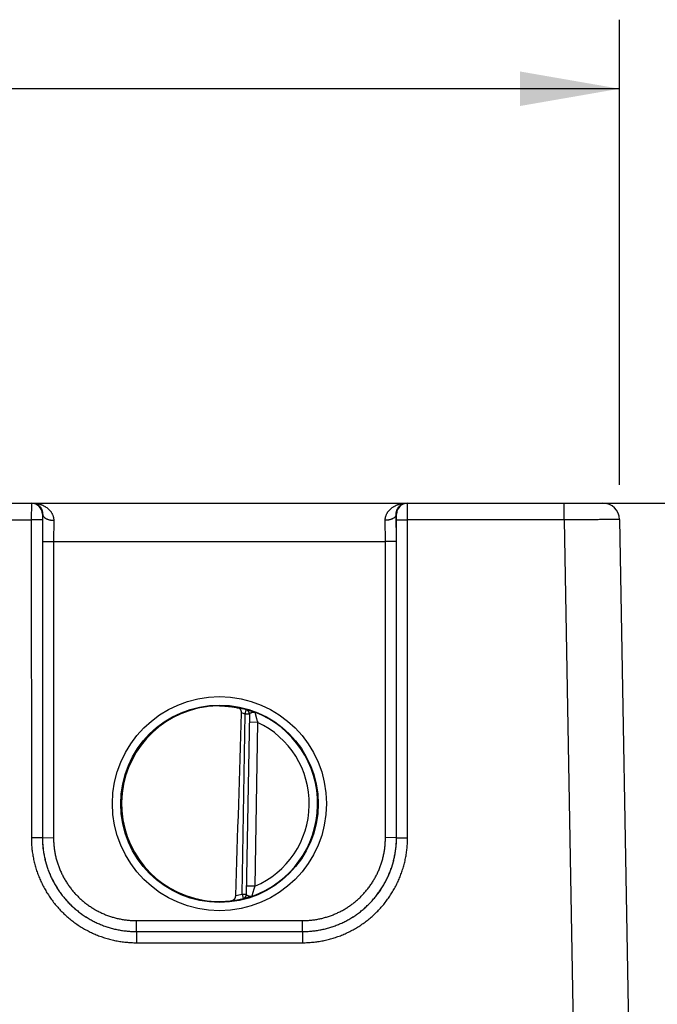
# Model space of a CAD drawing. Header units: inches. Extents: x 0 to 34, y 0 to 22.
# Tile 19 of 46: x 20.6 to 21.8, y 11.2 to 13. Entities that reach past the tile are written whole.
import ezdxf

# ---------------------------------------------------------------- set-up
doc = ezdxf.new("R2010")
doc.units = ezdxf.units.IN
doc.header["$LTSCALE"] = 1.87
doc.header["$MEASUREMENT"] = 0
doc.layers.get('0').update_dxf_attribs({"linetype": 'CONTINUOUS'})
doc.layers.add('DIMENSIONS', color=7, linetype='CONTINUOUS')
doc.styles.get("Standard").update_dxf_attribs({"font": 'txt', "width": 0.8})
doc.dimstyles.new('DIMSTYLE_1', dxfattribs={"dimtxt": 0.125, "dimasz": 0.18, "dimexe": 0.18, "dimexo": 0.0625, "dimgap": 0.09, "dimtad": 0, "dimtih": 1, "dimtoh": 1, "dimdec": 3, "dimzin": 4, "dimdsep": 46, "dimtxsty": 'STANDARD', "dimblk": '_FILLED', "dimblk1": '_FILLED', "dimblk2": '_FILLED', "dimcen": 0.09, "dimadec": 0, "dimazin": 0, "dimtp": 0.01, "dimtm": 0.01, "dimtfac": 1, "dimtdec": 3, "dimtofl": 0, "dimtmove": 0, "dimatfit": 3, "dimldrblk": '_FILLED', "dimfxl": 1, "dimtolj": 1, "dimtzin": 4, "dimarcsym": 0})

# ---------------------------------------------------------------- blocks, each defined once
blk = doc.blocks.new('_FILLED')
at = {"color": 0, "linetype": 'BYBLOCK'}
blk.add_solid([(0, 0), (-1, 0.1736), (-1, -0.1736)], dxfattribs=at)
blk = doc.blocks.new('*D3')
at = {"layer": 'DIMENSIONS', "color": 2, "linetype": 'CONTINUOUS'}
for p, q in [((21.6626, 12.1243), (22.7636, 12.1243)), ((22.6386, 12.1243), (22.6386, 11.184)), ((22.6386, 9.8063), (22.6386, 10.934)), ((21.6823, 9.8063), (22.7636, 9.8063))]:
    blk.add_line(p, q, dxfattribs=at)
at = {"layer": 'DIMENSIONS', "color": 2, "linetype": 'CONTINUOUS', "xscale": 0.18, "yscale": 0.18, "zscale": 0.18}
for p, rotation in [((22.6386, 12.1243), 90), ((22.6386, 9.8063), 270)]:
    blk.add_blockref('_FILLED', p, dxfattribs=dict(at, rotation=rotation))
at = {"layer": 'DIMENSIONS', "color": 2, "linetype": 'CONTINUOUS', "insert": (22.6386, 11.1215), "char_height": 0.125, "width": 1.325, "attachment_point": 2, "line_spacing_factor": 0.9}
blk.add_mtext('2.318{\\Ftxt.shx;\\W1.000000;\\H0.125000; }[58.88]', dxfattribs=at)
blk = doc.blocks.new('*D6')
at = {"layer": 'DIMENSIONS', "color": 2, "linetype": 'CONTINUOUS'}
for p, q in [((13.8661, 12.1573), (13.8661, 12.9993)), ((21.7001, 12.1573), (21.7001, 12.9993)), ((13.8661, 12.8743), (17.0081, 12.8743)), ((21.7001, 12.8743), (18.5581, 12.8743))]:
    blk.add_line(p, q, dxfattribs=at)
at = {"layer": 'DIMENSIONS', "color": 2, "linetype": 'CONTINUOUS', "xscale": 0.18, "yscale": 0.18, "zscale": 0.18, "rotation": 180}
blk.add_blockref('_FILLED', (13.8661, 12.8743), dxfattribs=at)
at = {"layer": 'DIMENSIONS', "color": 2, "linetype": 'CONTINUOUS', "xscale": 0.18, "yscale": 0.18, "zscale": 0.18}
blk.add_blockref('_FILLED', (21.7001, 12.8743), dxfattribs=at)
at = {"layer": 'DIMENSIONS', "color": 2, "linetype": 'CONTINUOUS', "insert": (17.7831, 12.9368), "char_height": 0.125, "width": 1.425, "attachment_point": 2, "line_spacing_factor": 0.9}
blk.add_mtext('7.834{\\Ftxt.shx;\\W1.000000;\\H0.125000; }[198.98]', dxfattribs=at)
blk = doc.blocks.new('*D8')
at = {"layer": 'DIMENSIONS', "color": 2, "linetype": 'CONTINUOUS'}
for p, q in [((21.7001, 12.1573), (21.7001, 12.9993)), ((21.8865, 10.6882), (21.8865, 12.9993)), ((21.7001, 12.8743), (21.3401, 12.8743)), ((21.8865, 12.8743), (22.2409, 12.8743))]:
    blk.add_line(p, q, dxfattribs=at)
at = {"layer": 'DIMENSIONS', "color": 2, "linetype": 'CONTINUOUS', "xscale": 0.18, "yscale": 0.18, "zscale": 0.18}
blk.add_blockref('_FILLED', (21.7001, 12.8743), dxfattribs=at)
at = {"layer": 'DIMENSIONS', "color": 2, "linetype": 'CONTINUOUS', "xscale": 0.18, "yscale": 0.18, "zscale": 0.18, "rotation": 180}
blk.add_blockref('_FILLED', (21.8865, 12.8743), dxfattribs=at)
at = {"layer": 'DIMENSIONS', "color": 2, "linetype": 'CONTINUOUS', "insert": (22.3034, 12.9368), "char_height": 0.125, "width": 1.1, "attachment_point": 1, "line_spacing_factor": 0.9}
blk.add_mtext('.178 [4.52]', dxfattribs=at)

msp = doc.modelspace()

# ---------------------------------------------------------------- linework, layer by layer
at = {"color": 7, "linetype": 'CONTINUOUS'}
for p, q in [((13.8961, 12.1243), (21.6701, 12.1243)), ((20.6358, 12.1243), (20.6356, 12.094)), ((21.3166, 12.094), (21.3164, 12.1243)), ((21.6001, 12.094), (21.6001, 12.1243)), ((20.6558, 12.1043), (20.6556, 12.0942)), ((20.6561, 12.1043), (20.6558, 12.1043)), ((20.6561, 12.1043), (20.6559, 12.0551)), ((21.2964, 12.1043), (21.2961, 12.1043)), ((21.2963, 12.0551), (21.2961, 12.1043)), ((21.2966, 12.0942), (21.2964, 12.1043)), ((20.3866, 12.094), (20.6356, 12.094)), ((20.6556, 12.0942), (20.6356, 12.094)), ((20.6356, 12.094), (20.6357, 11.5187)), ((20.6556, 12.0942), (20.6557, 11.5188)), ((20.6761, 12.0932), (20.6759, 12.0549)), ((21.2763, 12.0549), (21.2761, 12.0932)), ((21.2965, 11.5188), (21.2966, 12.0942)), ((21.2966, 12.0942), (21.3166, 12.094)), ((21.3165, 11.5187), (21.3166, 12.094)), ((21.6001, 12.094), (21.3166, 12.094)), ((21.6001, 12.094), (21.6291, 10.4344)), ((21.7001, 12.0948), (21.7291, 10.4353)), ((20.6559, 12.0551), (20.6558, 11.5189)), ((20.6559, 12.0551), (20.6759, 12.0549)), ((20.6759, 12.0549), (20.6758, 11.5188)), ((20.6759, 12.0549), (21.2763, 12.0549)), ((21.2963, 12.0551), (21.2763, 12.0549)), ((21.2764, 11.5188), (21.2763, 12.0549)), ((21.2964, 11.5189), (21.2963, 12.0551)), ((21.0226, 11.7426), (21.0247, 11.7502)), ((21.0247, 11.7502), (21.0247, 11.7506)), ((21.0169, 11.4164), (21.0226, 11.7426)), ((21.0304, 11.7425), (21.0226, 11.7426)), ((21.0304, 11.7429), (21.0247, 11.4159)), ((21.0452, 11.7274), (21.0302, 11.7277)), ((21.0452, 11.7274), (21.04, 11.4308)), ((20.6557, 11.5188), (20.6357, 11.5187)), ((20.6557, 11.5188), (20.6558, 11.5189)), ((20.6558, 11.5189), (20.6758, 11.5188)), ((21.2964, 11.5189), (21.2764, 11.5188)), ((21.2965, 11.5188), (21.2964, 11.5189)), ((21.2965, 11.5188), (21.3165, 11.5187)), ((21.04, 11.4308), (21.025, 11.4311)), ((21.0169, 11.4164), (21.0247, 11.4163)), ((21.0169, 11.4164), (21.0188, 11.4087)), ((21.0187, 11.4084), (21.0188, 11.4087)), ((20.8257, 11.3688), (21.1265, 11.3688)), ((20.8257, 11.3489), (20.8257, 11.3688)), ((21.1265, 11.3489), (21.1265, 11.3688)), ((20.8257, 11.3489), (21.1265, 11.3489)), ((20.8257, 11.3489), (21.1265, 11.3489)), ((20.8257, 11.3489), (20.8257, 11.3287)), ((21.1265, 11.3489), (21.1265, 11.3287)), ((20.8257, 11.3287), (21.1265, 11.3287))]:
    msp.add_line(p, q, dxfattribs=at)
for centre, radius in [((20.9761, 11.5804), 0.1937), ((20.9761, 11.5802), 0.1787)]:
    msp.add_circle(centre, radius, dxfattribs=at)
for centre, radius, start, end in [((20.6358, 12.1043), 0.02, 359.995, 89.995), ((21.3164, 12.1043), 0.02, 90.005, 180.005), ((21.6701, 12.0943), 0.03, 1, 89.9992), ((20.9752, 11.5873), 0.1701, 89.6908, 97.6004), ((-103.5054, 15.4604), 124.5768, 358.138659, 358.290675), ((20.9761, 11.5803), 0.1768, 74.0306, 78.9352), ((20.9761, 11.5803), 0.1689, 74.0306, 76.3334), ((21.0226, 11.743), 0.00787, 359.0044, 74.0712), ((21.0226, 11.7426), 0.00787, 359.0004, 74.0391), ((20.9761, 11.5803), 0.1776, 289.2015, 68.7985), ((20.9761, 11.5803), 0.1626, 293.1447, 64.8553), ((20.9749, 11.5732), 0.1699, 260.3962, 270.3988), ((20.9761, 11.5803), 0.1768, 277.0061, 283.9694), ((20.9761, 11.5803), 0.1689, 280.096, 283.9695), ((21.0169, 11.416), 0.00787, 283.9293, 358.9961), ((21.0169, 11.4164), 0.00787, 283.9616, 358.9996), ((20.975, 11.5692), 0.1659, 270.3796, 277.8481)]:
    msp.add_arc(centre, radius, start, end, dxfattribs=at)
msp.add_ellipse((20.9761, 11.5803), major_axis=(0, 0.1771), ratio=1, start_param=0.132587, end_param=2.974099, dxfattribs=at)
for points, knots in [([(20.6374, 12.1243), (20.6385, 12.1243), (20.6406, 12.1242), (20.6438, 12.1239), (20.647, 12.1234), (20.6502, 12.1226), (20.6528, 12.1218), (20.6548, 12.121), (20.6568, 12.1202), (20.6588, 12.1192), (20.6607, 12.1181), (20.6626, 12.1169), (20.6644, 12.1156), (20.6661, 12.1142), (20.6674, 12.113), (20.6686, 12.1118), (20.6697, 12.1105), (20.6708, 12.1091), (20.6718, 12.1077), (20.6728, 12.1061), (20.6736, 12.1045), (20.6743, 12.1028), (20.6749, 12.1013), (20.6752, 12.1001), (20.6755, 12.0992), (20.6757, 12.0982), (20.6759, 12.0969), (20.6761, 12.0952), (20.6761, 12.0939), (20.6761, 12.0932)], [0, 0, 0, 0, 0.058435, 0.116915, 0.175497, 0.234241, 0.293203, 0.322796, 0.352478, 0.412129, 0.442138, 0.472293, 0.53309, 0.563788, 0.594722, 0.625923, 0.657418, 0.689249, 0.721466, 0.754117, 0.787253, 0.82094, 0.855245, 0.872652, 0.89024, 0.908016, 0.925991, 0.962556, 1, 1, 1, 1]), ([(20.6374, 12.1243), (20.6379, 12.1243), (20.6389, 12.1242), (20.6405, 12.124), (20.642, 12.1237), (20.6435, 12.1232), (20.645, 12.1226), (20.6464, 12.1219), (20.6478, 12.121), (20.6492, 12.1199), (20.6505, 12.1187), (20.6516, 12.1176), (20.6523, 12.1166), (20.6531, 12.1155), (20.654, 12.114), (20.6549, 12.1119), (20.6556, 12.1096), (20.6561, 12.1071), (20.6561, 12.1052), (20.6561, 12.1043)], [0, 0, 0, 0, 0.050173, 0.100556, 0.151334, 0.202733, 0.254979, 0.308318, 0.363042, 0.419455, 0.477939, 0.53893, 0.570538, 0.602995, 0.670744, 0.74307, 0.821027, 0.90606, 1, 1, 1, 1]), ([(21.2761, 12.0932), (21.2761, 12.0939), (21.2761, 12.0952), (21.2763, 12.0969), (21.2765, 12.0982), (21.2767, 12.0992), (21.2769, 12.1001), (21.2773, 12.1013), (21.2778, 12.1028), (21.2786, 12.1045), (21.2794, 12.1061), (21.2804, 12.1077), (21.2814, 12.1091), (21.2825, 12.1105), (21.2836, 12.1118), (21.2848, 12.113), (21.2861, 12.1142), (21.2878, 12.1156), (21.2896, 12.1169), (21.2915, 12.1181), (21.2934, 12.1192), (21.2954, 12.1202), (21.2974, 12.121), (21.2994, 12.1218), (21.302, 12.1226), (21.3051, 12.1234), (21.3083, 12.1239), (21.3115, 12.1242), (21.3137, 12.1243), (21.3148, 12.1243)], [0, 0, 0, 0, 0.037444, 0.074009, 0.091984, 0.10976, 0.127348, 0.144755, 0.17906, 0.212747, 0.245883, 0.278534, 0.310751, 0.342582, 0.374077, 0.405278, 0.436212, 0.46691, 0.527707, 0.557862, 0.587871, 0.647522, 0.677204, 0.706797, 0.765759, 0.824503, 0.883085, 0.941565, 1, 1, 1, 1]), ([(21.2961, 12.1043), (21.296, 12.1052), (21.2961, 12.1071), (21.2966, 12.1096), (21.2973, 12.1119), (21.2982, 12.114), (21.2991, 12.1155), (21.2999, 12.1166), (21.3006, 12.1176), (21.3017, 12.1187), (21.303, 12.1199), (21.3043, 12.121), (21.3058, 12.1219), (21.3072, 12.1226), (21.3087, 12.1232), (21.3102, 12.1237), (21.3117, 12.124), (21.3132, 12.1242), (21.3143, 12.1243), (21.3148, 12.1243)], [0, 0, 0, 0, 0.09394, 0.178973, 0.25693, 0.329256, 0.397005, 0.429462, 0.46107, 0.522061, 0.580545, 0.636958, 0.691682, 0.745021, 0.797267, 0.848666, 0.899444, 0.949827, 1, 1, 1, 1]), ([(20.6561, 12.1043), (20.6561, 12.1041), (20.6561, 12.1037), (20.6562, 12.1032), (20.6564, 12.1027), (20.6566, 12.1019), (20.657, 12.101), (20.6577, 12.1), (20.6586, 12.099), (20.6596, 12.0981), (20.6608, 12.0972), (20.6621, 12.0964), (20.6635, 12.0957), (20.6651, 12.0951), (20.6668, 12.0945), (20.6685, 12.094), (20.6704, 12.0937), (20.6723, 12.0934), (20.6742, 12.0932), (20.6755, 12.0932), (20.6761, 12.0932)], [0, 0, 0, 0, 0.021815, 0.043793, 0.066045, 0.088673, 0.135395, 0.184631, 0.236837, 0.292293, 0.351121, 0.413306, 0.47872, 0.547136, 0.618253, 0.691704, 0.767073, 0.843904, 0.921713, 1, 1, 1, 1]), ([(21.2961, 12.1043), (21.2961, 12.1041), (21.296, 12.1037), (21.2959, 12.1032), (21.2958, 12.1027), (21.2956, 12.1019), (21.2951, 12.101), (21.2945, 12.1), (21.2936, 12.099), (21.2926, 12.0981), (21.2914, 12.0972), (21.2901, 12.0964), (21.2886, 12.0957), (21.2871, 12.0951), (21.2854, 12.0945), (21.2836, 12.094), (21.2818, 12.0937), (21.2799, 12.0934), (21.278, 12.0932), (21.2767, 12.0932), (21.2761, 12.0932)], [0, 0, 0, 0, 0.021815, 0.043793, 0.066045, 0.088673, 0.135395, 0.184632, 0.236838, 0.292294, 0.351122, 0.413308, 0.478721, 0.547138, 0.618254, 0.691705, 0.767074, 0.843904, 0.921714, 1, 1, 1, 1]), ([(21.7001, 12.0948), (21.7001, 12.0948), (21.7001, 12.0948), (21.7001, 12.0948), (21.7001, 12.0948), (21.7001, 12.0948), (21.7001, 12.0948), (21.7001, 12.0948), (21.7001, 12.0948), (21.7, 12.0948), (21.7, 12.0948), (21.6999, 12.0948), (21.6998, 12.0948), (21.6997, 12.0948), (21.6996, 12.0948), (21.6995, 12.0948), (21.6994, 12.0948), (21.6992, 12.0948), (21.699, 12.0948), (21.6986, 12.0947), (21.6982, 12.0947), (21.6977, 12.0947), (21.6971, 12.0947), (21.6965, 12.0947), (21.6958, 12.0947), (21.6951, 12.0947), (21.6943, 12.0947), (21.6934, 12.0947), (21.6922, 12.0947), (21.6904, 12.0946), (21.6882, 12.0946), (21.6858, 12.0946), (21.6832, 12.0946), (21.6804, 12.0945), (21.6774, 12.0945), (21.6742, 12.0945), (21.6708, 12.0945), (21.6672, 12.0944), (21.6622, 12.0944), (21.6555, 12.0943), (21.6471, 12.0943), (21.6383, 12.0942), (21.629, 12.0942), (21.6196, 12.0941), (21.6099, 12.0941), (21.6034, 12.094), (21.6001, 12.094)], [0, 0, 0, 0, 0.000009, 0.000026, 0.000084, 0.000179, 0.000312, 0.000482, 0.000689, 0.000934, 0.001217, 0.001895, 0.002723, 0.003701, 0.004829, 0.006107, 0.007534, 0.009111, 0.010838, 0.014737, 0.019229, 0.024313, 0.029984, 0.036239, 0.043076, 0.050488, 0.058472, 0.067024, 0.076138, 0.096029, 0.118097, 0.142291, 0.16855, 0.196813, 0.227011, 0.25907, 0.292915, 0.328463, 0.365628, 0.44445, 0.528622, 0.617333, 0.709728, 0.804919, 0.901988, 1, 1, 1, 1]), ([(20.9761, 11.7574), (20.9793, 11.7574), (20.9854, 11.7572), (20.9943, 11.7564), (21.0024, 11.7552), (21.0076, 11.7543), (21.01, 11.7537)], [0, 0, 0, 0, 0.27866, 0.540855, 0.7825, 1, 1, 1, 1]), ([(21.016, 11.7444), (21.016, 11.7447), (21.016, 11.7453), (21.0159, 11.7462), (21.0158, 11.7471), (21.0156, 11.7479), (21.0153, 11.7487), (21.0149, 11.7497), (21.0144, 11.7506), (21.0138, 11.7514), (21.0134, 11.7519), (21.0129, 11.7524), (21.0123, 11.7528), (21.0118, 11.7531), (21.0112, 11.7534), (21.0106, 11.7536), (21.0102, 11.7537), (21.01, 11.7537)], [0, 0, 0, 0, 0.076381, 0.151899, 0.225866, 0.297786, 0.367351, 0.434406, 0.560908, 0.620725, 0.678511, 0.734553, 0.789167, 0.842687, 0.895449, 0.947783, 1, 1, 1, 1]), ([(21.0247, 11.7506), (21.0247, 11.7506), (21.0247, 11.7506), (21.0247, 11.7506), (21.0247, 11.7506), (21.0247, 11.7506), (21.0248, 11.7506), (21.0248, 11.7506), (21.0248, 11.7506), (21.0248, 11.7506), (21.0248, 11.7506), (21.0249, 11.7506), (21.025, 11.7506), (21.025, 11.7506), (21.0251, 11.7505), (21.0252, 11.7505), (21.0254, 11.7505), (21.0256, 11.7504), (21.0259, 11.7504), (21.0262, 11.7503), (21.0267, 11.7502), (21.0273, 11.75), (21.0282, 11.7498), (21.0292, 11.7495), (21.0303, 11.7492), (21.0315, 11.7488), (21.0328, 11.7484), (21.0342, 11.748), (21.0356, 11.7475), (21.0371, 11.747), (21.0387, 11.7464), (21.0398, 11.746), (21.0403, 11.7458)], [0, 0, 0, 0, 0.000272, 0.000581, 0.000983, 0.001504, 0.002155, 0.002943, 0.003871, 0.004939, 0.007504, 0.01064, 0.014348, 0.018625, 0.023469, 0.028876, 0.041366, 0.056066, 0.072932, 0.091922, 0.112996, 0.16121, 0.217171, 0.280483, 0.350735, 0.427501, 0.510368, 0.598861, 0.69254, 0.790987, 0.893663, 1, 1, 1, 1]), ([(21.0304, 11.7429), (21.0304, 11.7429), (21.0304, 11.743), (21.0305, 11.7432), (21.0306, 11.7434), (21.0307, 11.7436), (21.0308, 11.7437), (21.031, 11.7439), (21.0312, 11.7441), (21.0314, 11.7442), (21.0317, 11.7444), (21.032, 11.7446), (21.0325, 11.7448), (21.0332, 11.7451), (21.0339, 11.7453), (21.0345, 11.7455), (21.0351, 11.7457), (21.0355, 11.7458), (21.0359, 11.7459), (21.0363, 11.746), (21.0367, 11.746), (21.0371, 11.7461), (21.0375, 11.7461), (21.0379, 11.7461), (21.0383, 11.7462), (21.0389, 11.7461), (21.0394, 11.7461), (21.0399, 11.7459), (21.0402, 11.7459), (21.0403, 11.7458)], [0, 0, 0, 0, 0.01664, 0.033457, 0.050938, 0.069469, 0.089322, 0.11067, 0.133605, 0.158151, 0.184296, 0.211994, 0.271739, 0.336653, 0.405792, 0.478124, 0.515218, 0.5527, 0.590387, 0.628147, 0.665932, 0.703764, 0.741536, 0.779059, 0.816224, 0.853006, 0.9259, 0.962643, 1, 1, 1, 1]), ([(21.0403, 11.7458), (21.0403, 11.7458), (21.0403, 11.7458), (21.0403, 11.7458), (21.0403, 11.7458), (21.0403, 11.7458), (21.0403, 11.7458), (21.0403, 11.7458), (21.0403, 11.7457), (21.0403, 11.7457), (21.0403, 11.7457), (21.0404, 11.7456), (21.0404, 11.7455), (21.0404, 11.7454), (21.0404, 11.7453), (21.0405, 11.7452), (21.0405, 11.7451), (21.0405, 11.7449), (21.0406, 11.7447), (21.0406, 11.7444), (21.0407, 11.744), (21.0408, 11.7436), (21.0409, 11.7431), (21.0411, 11.7426), (21.0412, 11.742), (21.0413, 11.7415), (21.0415, 11.7409), (21.0416, 11.7402), (21.0419, 11.7394), (21.0422, 11.7382), (21.0425, 11.7368), (21.0429, 11.7355), (21.0431, 11.7345), (21.0434, 11.7335), (21.0438, 11.7322), (21.0444, 11.7301), (21.0448, 11.7285), (21.0452, 11.7274)], [0, 0, 0, 0, 0.000157, 0.000385, 0.001026, 0.001867, 0.002857, 0.003963, 0.005201, 0.006595, 0.008167, 0.011887, 0.016343, 0.021491, 0.027326, 0.033847, 0.04104, 0.048888, 0.057379, 0.076233, 0.097478, 0.120975, 0.146595, 0.174194, 0.203624, 0.234754, 0.267446, 0.301563, 0.336977, 0.411234, 0.489308, 0.570414, 0.611881, 0.653852, 0.73902, 0.825394, 1, 1, 1, 1]), ([(20.6357, 11.5187), (20.6357, 11.5171), (20.6357, 11.514), (20.636, 11.5078), (20.6365, 11.5), (20.6377, 11.4908), (20.6393, 11.4816), (20.6413, 11.4725), (20.6438, 11.4635), (20.6467, 11.4547), (20.6501, 11.4459), (20.6539, 11.4374), (20.6581, 11.4291), (20.6627, 11.421), (20.6677, 11.4131), (20.673, 11.4055), (20.6788, 11.3981), (20.6849, 11.3911), (20.6913, 11.3843), (20.6981, 11.3779), (20.7051, 11.3718), (20.7125, 11.366), (20.7201, 11.3607), (20.728, 11.3557), (20.7361, 11.3511), (20.7444, 11.3469), (20.753, 11.3431), (20.7617, 11.3398), (20.7705, 11.3368), (20.7795, 11.3343), (20.7886, 11.3323), (20.7978, 11.3307), (20.8055, 11.3298), (20.8117, 11.3292), (20.8164, 11.3289), (20.821, 11.3288), (20.8241, 11.3287), (20.8257, 11.3287)], [0, 0, 0, 0, 0.015626, 0.031252, 0.062501, 0.09375, 0.124999, 0.156248, 0.187498, 0.218747, 0.249996, 0.281246, 0.312495, 0.343745, 0.374994, 0.406244, 0.437493, 0.468743, 0.499993, 0.531243, 0.562492, 0.593742, 0.624992, 0.656242, 0.687492, 0.718743, 0.749993, 0.781243, 0.812493, 0.843744, 0.874994, 0.906244, 0.937495, 0.953121, 0.968747, 0.984374, 1, 1, 1, 1]), ([(20.6557, 11.5188), (20.6557, 11.5161), (20.6558, 11.5105), (20.6564, 11.5022), (20.6575, 11.4939), (20.6589, 11.4857), (20.6607, 11.4775), (20.6629, 11.4695), (20.6656, 11.4616), (20.6686, 11.4538), (20.672, 11.4461), (20.6757, 11.4387), (20.6798, 11.4314), (20.6843, 11.4244), (20.6891, 11.4176), (20.6942, 11.411), (20.6997, 11.4047), (20.7054, 11.3986), (20.7115, 11.3929), (20.7178, 11.3874), (20.7244, 11.3823), (20.7312, 11.3775), (20.7383, 11.373), (20.7455, 11.3689), (20.753, 11.3651), (20.7606, 11.3618), (20.7684, 11.3588), (20.7763, 11.3561), (20.7844, 11.3539), (20.7925, 11.3521), (20.8007, 11.3507), (20.809, 11.3497), (20.8173, 11.349), (20.8229, 11.3489), (20.8257, 11.3489)], [0, 0, 0, 0, 0.03125, 0.062499, 0.093749, 0.124999, 0.156248, 0.187498, 0.218748, 0.249997, 0.281247, 0.312497, 0.343747, 0.374996, 0.406246, 0.437496, 0.468746, 0.499996, 0.531246, 0.562496, 0.593746, 0.624996, 0.656246, 0.687496, 0.718746, 0.749996, 0.781247, 0.812497, 0.843747, 0.874998, 0.906248, 0.937499, 0.968749, 1, 1, 1, 1]), ([(20.6558, 11.5189), (20.6558, 11.5162), (20.6559, 11.5106), (20.6565, 11.5023), (20.6575, 11.494), (20.659, 11.4858), (20.6608, 11.4776), (20.663, 11.4696), (20.6656, 11.4616), (20.6686, 11.4539), (20.672, 11.4462), (20.6758, 11.4388), (20.6799, 11.4315), (20.6843, 11.4245), (20.6891, 11.4176), (20.6943, 11.411), (20.6997, 11.4047), (20.7055, 11.3987), (20.7115, 11.3929), (20.7179, 11.3875), (20.7244, 11.3823), (20.7313, 11.3775), (20.7383, 11.3731), (20.7456, 11.3689), (20.753, 11.3652), (20.7607, 11.3618), (20.7684, 11.3588), (20.7764, 11.3562), (20.7844, 11.354), (20.7925, 11.3521), (20.8008, 11.3507), (20.8091, 11.3497), (20.8174, 11.3491), (20.8229, 11.3489), (20.8257, 11.3489)], [0, 0, 0, 0, 0.03125, 0.0625, 0.09375, 0.124999, 0.156249, 0.187499, 0.218749, 0.249999, 0.281249, 0.312499, 0.343748, 0.374998, 0.406248, 0.437498, 0.468748, 0.499998, 0.531248, 0.562498, 0.593748, 0.624998, 0.656248, 0.687498, 0.718748, 0.749998, 0.781248, 0.812498, 0.843749, 0.874999, 0.906249, 0.937499, 0.96875, 1, 1, 1, 1]), ([(20.6758, 11.5188), (20.6758, 11.5175), (20.6758, 11.5151), (20.6759, 11.5114), (20.6762, 11.5077), (20.6766, 11.5028), (20.6773, 11.4967), (20.6786, 11.4895), (20.6802, 11.4823), (20.6822, 11.4752), (20.6845, 11.4682), (20.6871, 11.4613), (20.6901, 11.4546), (20.6934, 11.448), (20.697, 11.4416), (20.701, 11.4354), (20.7052, 11.4294), (20.7097, 11.4236), (20.7146, 11.418), (20.7196, 11.4127), (20.725, 11.4076), (20.7305, 11.4028), (20.7363, 11.3982), (20.7424, 11.394), (20.7486, 11.39), (20.755, 11.3864), (20.7616, 11.3831), (20.7683, 11.3801), (20.7752, 11.3775), (20.7822, 11.3752), (20.7893, 11.3732), (20.7965, 11.3716), (20.8037, 11.3703), (20.8098, 11.3696), (20.8147, 11.3691), (20.8184, 11.3689), (20.822, 11.3688), (20.8245, 11.3688), (20.8257, 11.3688)], [0, 0, 0, 0, 0.015626, 0.031252, 0.046877, 0.062503, 0.093752, 0.125001, 0.15625, 0.1875, 0.218749, 0.249998, 0.281247, 0.312497, 0.343746, 0.374996, 0.406245, 0.437495, 0.468744, 0.499994, 0.531244, 0.562493, 0.593743, 0.624993, 0.656243, 0.687493, 0.718743, 0.749993, 0.781244, 0.812494, 0.843744, 0.874994, 0.906244, 0.937495, 0.953121, 0.968747, 0.984374, 1, 1, 1, 1]), ([(21.1265, 11.3489), (21.1292, 11.3489), (21.1348, 11.3491), (21.1431, 11.3497), (21.1514, 11.3507), (21.1596, 11.3521), (21.1678, 11.354), (21.1758, 11.3562), (21.1837, 11.3588), (21.1915, 11.3618), (21.1992, 11.3652), (21.2066, 11.3689), (21.2139, 11.3731), (21.2209, 11.3775), (21.2278, 11.3823), (21.2343, 11.3875), (21.2406, 11.3929), (21.2467, 11.3987), (21.2524, 11.4047), (21.2579, 11.411), (21.263, 11.4176), (21.2678, 11.4245), (21.2723, 11.4315), (21.2764, 11.4388), (21.2802, 11.4462), (21.2835, 11.4539), (21.2865, 11.4616), (21.2892, 11.4696), (21.2914, 11.4776), (21.2932, 11.4858), (21.2946, 11.494), (21.2957, 11.5023), (21.2963, 11.5106), (21.2964, 11.5162), (21.2964, 11.5189)], [0, 0, 0, 0, 0.03125, 0.062501, 0.093751, 0.125001, 0.156251, 0.187502, 0.218752, 0.250002, 0.281252, 0.312502, 0.343752, 0.375002, 0.406252, 0.437502, 0.468752, 0.500002, 0.531252, 0.562502, 0.593752, 0.625002, 0.656252, 0.687501, 0.718751, 0.750001, 0.781251, 0.812501, 0.843751, 0.875001, 0.90625, 0.9375, 0.96875, 1, 1, 1, 1]), ([(21.1265, 11.3688), (21.1277, 11.3688), (21.1301, 11.3688), (21.1338, 11.3689), (21.1375, 11.3691), (21.1424, 11.3696), (21.1485, 11.3703), (21.1557, 11.3716), (21.1629, 11.3732), (21.17, 11.3752), (21.177, 11.3775), (21.1839, 11.3801), (21.1906, 11.3831), (21.1972, 11.3864), (21.2036, 11.39), (21.2098, 11.394), (21.2158, 11.3982), (21.2216, 11.4028), (21.2272, 11.4076), (21.2325, 11.4127), (21.2376, 11.418), (21.2424, 11.4236), (21.247, 11.4294), (21.2512, 11.4354), (21.2551, 11.4416), (21.2588, 11.448), (21.2621, 11.4546), (21.2651, 11.4613), (21.2677, 11.4682), (21.27, 11.4752), (21.272, 11.4823), (21.2736, 11.4895), (21.2749, 11.4967), (21.2756, 11.5028), (21.276, 11.5077), (21.2762, 11.5114), (21.2764, 11.5151), (21.2764, 11.5175), (21.2764, 11.5188)], [0, 0, 0, 0, 0.015626, 0.031253, 0.046879, 0.062505, 0.093756, 0.125006, 0.156256, 0.187506, 0.218756, 0.250007, 0.281257, 0.312507, 0.343757, 0.375007, 0.406257, 0.437507, 0.468756, 0.500006, 0.531256, 0.562505, 0.593755, 0.625004, 0.656254, 0.687503, 0.718753, 0.750002, 0.781251, 0.8125, 0.84375, 0.874999, 0.906248, 0.937497, 0.953123, 0.968748, 0.984374, 1, 1, 1, 1]), ([(21.1265, 11.3489), (21.1293, 11.3489), (21.1348, 11.349), (21.1432, 11.3497), (21.1514, 11.3507), (21.1597, 11.3521), (21.1678, 11.3539), (21.1758, 11.3561), (21.1838, 11.3588), (21.1916, 11.3618), (21.1992, 11.3651), (21.2066, 11.3689), (21.2139, 11.373), (21.221, 11.3775), (21.2278, 11.3823), (21.2344, 11.3874), (21.2407, 11.3929), (21.2467, 11.3986), (21.2525, 11.4047), (21.2579, 11.411), (21.2631, 11.4176), (21.2679, 11.4244), (21.2724, 11.4314), (21.2765, 11.4387), (21.2802, 11.4461), (21.2836, 11.4538), (21.2866, 11.4616), (21.2892, 11.4695), (21.2915, 11.4775), (21.2933, 11.4857), (21.2947, 11.4939), (21.2957, 11.5022), (21.2964, 11.5105), (21.2965, 11.5161), (21.2965, 11.5188)], [0, 0, 0, 0, 0.031251, 0.062501, 0.093752, 0.125002, 0.156253, 0.187503, 0.218753, 0.250004, 0.281254, 0.312504, 0.343754, 0.375004, 0.406254, 0.437504, 0.468754, 0.500004, 0.531254, 0.562504, 0.593754, 0.625004, 0.656253, 0.687503, 0.718753, 0.750003, 0.781252, 0.812502, 0.843752, 0.875001, 0.906251, 0.937501, 0.96875, 1, 1, 1, 1]), ([(21.1265, 11.3287), (21.128, 11.3287), (21.1312, 11.3288), (21.1374, 11.329), (21.1451, 11.3296), (21.1544, 11.3307), (21.1636, 11.3323), (21.1727, 11.3343), (21.1817, 11.3368), (21.1905, 11.3398), (21.1992, 11.3431), (21.2077, 11.3469), (21.2161, 11.3511), (21.2242, 11.3557), (21.2321, 11.3607), (21.2397, 11.366), (21.2471, 11.3718), (21.2541, 11.3779), (21.2609, 11.3843), (21.2673, 11.3911), (21.2734, 11.3981), (21.2791, 11.4055), (21.2845, 11.4131), (21.2895, 11.421), (21.2941, 11.4291), (21.2983, 11.4374), (21.3021, 11.4459), (21.3054, 11.4547), (21.3084, 11.4635), (21.3109, 11.4725), (21.3129, 11.4816), (21.3145, 11.4908), (21.3155, 11.4985), (21.316, 11.5047), (21.3163, 11.5094), (21.3165, 11.514), (21.3165, 11.5171), (21.3165, 11.5187)], [0, 0, 0, 0, 0.015626, 0.031253, 0.062503, 0.093753, 0.125004, 0.156254, 0.187504, 0.218755, 0.250005, 0.281255, 0.312505, 0.343755, 0.375005, 0.406255, 0.437505, 0.468755, 0.500005, 0.531255, 0.562504, 0.593754, 0.625004, 0.656253, 0.687503, 0.718752, 0.750001, 0.781251, 0.8125, 0.843749, 0.874999, 0.906248, 0.937497, 0.953123, 0.968748, 0.984374, 1, 1, 1, 1]), ([(21.04, 11.4308), (21.0396, 11.4297), (21.0391, 11.4282), (21.0384, 11.4261), (21.0379, 11.4245), (21.0375, 11.423), (21.037, 11.4216), (21.0366, 11.4201), (21.0363, 11.419), (21.036, 11.4181), (21.0358, 11.4175), (21.0357, 11.4169), (21.0355, 11.4163), (21.0354, 11.4158), (21.0352, 11.4153), (21.0351, 11.4148), (21.035, 11.4144), (21.0349, 11.414), (21.0348, 11.4136), (21.0347, 11.4132), (21.0346, 11.4129), (21.0345, 11.4127), (21.0345, 11.4127), (21.0345, 11.4126), (21.0345, 11.4126)], [0, 0, 0, 0, 0.174686, 0.2611, 0.346307, 0.429784, 0.510927, 0.589038, 0.663329, 0.69876, 0.732893, 0.765601, 0.796745, 0.82619, 0.853802, 0.879435, 0.902944, 0.9242, 0.943063, 0.973132, 0.984123, 0.992304, 0.99761, 1, 1, 1, 1]), ([(20.9976, 11.4048), (20.9979, 11.4049), (20.9984, 11.405), (20.9991, 11.4051), (20.9998, 11.4054), (21.0005, 11.4057), (21.0012, 11.406), (21.0018, 11.4065), (21.0024, 11.4069), (21.003, 11.4075), (21.0035, 11.4081), (21.004, 11.4088), (21.0045, 11.4095), (21.0049, 11.4103), (21.0052, 11.4112), (21.0055, 11.4124), (21.0057, 11.4134), (21.0057, 11.414)], [0, 0, 0, 0, 0.056054, 0.111974, 0.167938, 0.224155, 0.280855, 0.338291, 0.396732, 0.456453, 0.517725, 0.580795, 0.645862, 0.713048, 0.782356, 0.853617, 1, 1, 1, 1]), ([(21.0345, 11.4126), (21.0339, 11.4124), (21.0329, 11.412), (21.0313, 11.4115), (21.0297, 11.4111), (21.0283, 11.4106), (21.0269, 11.4102), (21.0256, 11.4099), (21.0244, 11.4096), (21.0233, 11.4093), (21.0223, 11.409), (21.0214, 11.4088), (21.0207, 11.4087), (21.0202, 11.4086), (21.0199, 11.4085), (21.0197, 11.4085), (21.0194, 11.4084), (21.0192, 11.4084), (21.0191, 11.4084), (21.019, 11.4084), (21.019, 11.4084), (21.0189, 11.4084), (21.0189, 11.4084), (21.0188, 11.4084), (21.0188, 11.4084), (21.0188, 11.4084), (21.0188, 11.4084), (21.0188, 11.4084), (21.0188, 11.4084), (21.0188, 11.4084), (21.0187, 11.4084), (21.0187, 11.4084), (21.0187, 11.4084)], [0, 0, 0, 0, 0.106339, 0.209014, 0.307461, 0.40114, 0.489633, 0.5725, 0.649265, 0.719517, 0.782829, 0.83879, 0.887004, 0.908078, 0.927068, 0.943934, 0.958634, 0.971125, 0.976531, 0.981375, 0.985652, 0.98936, 0.992496, 0.995061, 0.996129, 0.997057, 0.997845, 0.998496, 0.999017, 0.999419, 0.999728, 1, 1, 1, 1]), ([(21.0345, 11.4126), (21.0344, 11.4125), (21.0341, 11.4125), (21.0337, 11.4124), (21.0333, 11.4123), (21.0329, 11.4123), (21.0325, 11.4123), (21.0321, 11.4123), (21.0317, 11.4124), (21.0313, 11.4124), (21.0309, 11.4125), (21.0304, 11.4126), (21.03, 11.4127), (21.0296, 11.4128), (21.0292, 11.4129), (21.0287, 11.4131), (21.0281, 11.4133), (21.0274, 11.4136), (21.0268, 11.4139), (21.0263, 11.4141), (21.0259, 11.4143), (21.0257, 11.4145), (21.0255, 11.4147), (21.0253, 11.4148), (21.0251, 11.415), (21.025, 11.4152), (21.0249, 11.4153), (21.0248, 11.4155), (21.0247, 11.4157), (21.0247, 11.4158), (21.0247, 11.4159)], [0, 0, 0, 0, 0.037364, 0.074099, 0.110539, 0.147037, 0.183813, 0.22097, 0.258489, 0.296263, 0.334096, 0.37188, 0.409639, 0.447323, 0.484802, 0.521895, 0.594225, 0.66336, 0.728272, 0.788014, 0.815711, 0.841855, 0.866401, 0.889334, 0.910682, 0.930534, 0.949064, 0.966545, 0.98336, 1, 1, 1, 1]), ([(20.8257, 11.3489), (20.8257, 11.3489), (20.8257, 11.3489), (20.8257, 11.3489), (20.8257, 11.3489), (20.8257, 11.3489), (20.8257, 11.3489), (20.8257, 11.3489), (20.8257, 11.3489), (20.8257, 11.3489)], [0, 0, 0, 0, 0.120001, 0.23148, 0.347715, 0.475612, 0.609389, 0.741606, 1, 1, 1, 1]), ([(21.1265, 11.3489), (21.1265, 11.3489), (21.1265, 11.3489), (21.1265, 11.3489), (21.1265, 11.3489), (21.1265, 11.3489), (21.1265, 11.3489), (21.1265, 11.3489), (21.1265, 11.3489), (21.1265, 11.3489)], [0, 0, 0, 0, 0.119654, 0.230315, 0.345982, 0.474047, 0.608404, 0.74109, 1, 1, 1, 1])]:
    msp.add_open_spline(points, degree=3, knots=knots, dxfattribs=at)

# ---------------------------------------------------------------- dimensions: what is measured, and where the dimension line sits
at = {"layer": 'DIMENSIONS', "color": 2, "linetype": 'CONTINUOUS'}
dim = msp.add_linear_dim(base=(21.7001, 12.8743), p1=(13.8661, 12.1573), p2=(21.7001, 12.1573), dimstyle='DIMSTYLE_1', dxfattribs=at)
dim.commit()
dim.dimension.update_dxf_attribs({"geometry": '*D6', "text_midpoint": (17.6331, 12.8743), "dimtype": 160})
dim = msp.add_linear_dim(base=(21.7001, 12.8743), p1=(21.8865, 10.6882), p2=(21.7001, 12.1573), angle=180, text='.178 [4.52]', dimstyle='DIMSTYLE_1', dxfattribs=at)
dim.commit()
dim.dimension.update_dxf_attribs({"geometry": '*D8', "text_midpoint": (22.8534, 12.8743), "dimtype": 160})
dim = msp.add_linear_dim(base=(22.6386, 9.8063), p1=(21.6626, 12.1243), p2=(21.6823, 9.8063), angle=270, dimstyle='DIMSTYLE_1', dxfattribs=at)
dim.commit()
dim.dimension.update_dxf_attribs({"geometry": '*D3', "text_midpoint": (22.4886, 11.059), "dimtype": 160})

doc.saveas('drawing.dxf')
